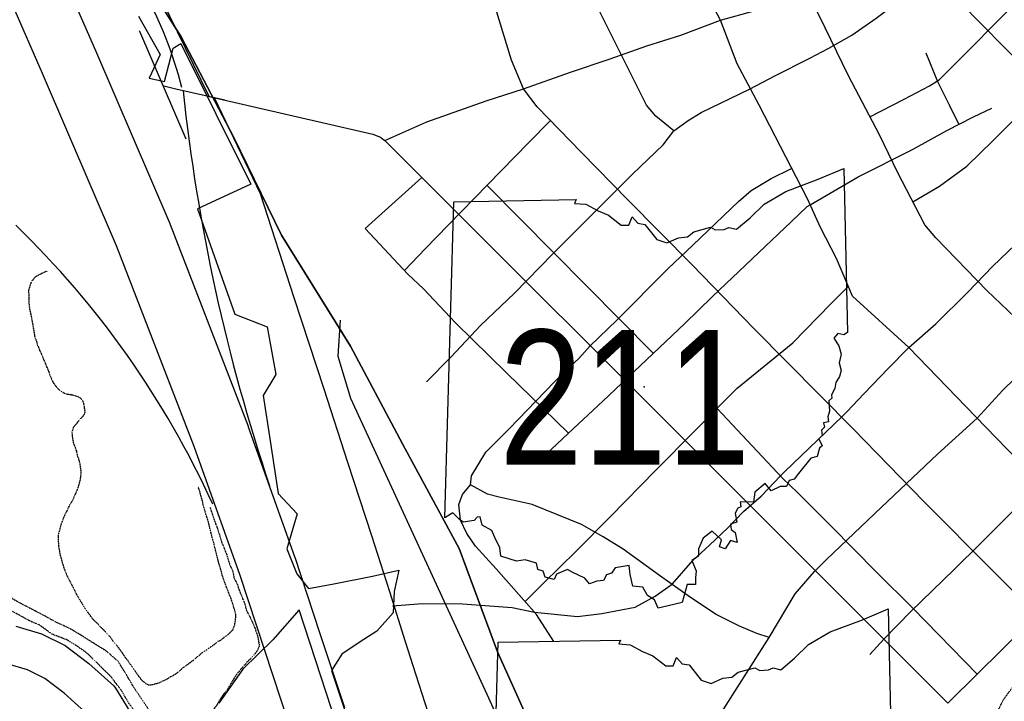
# Model space of a CAD drawing. Header units: feet. Extents: x -1605449 to -1594075, y -1717250 to -1708479.
# Tile 58 of 97: x -1599608 to -1599182, y -1712994 to -1712699. Entities that reach past the tile are written whole.
import ezdxf
from ezdxf.enums import TextEntityAlignment as Align

# ---------------------------------------------------------------- set-up
doc = ezdxf.new("R2010")
doc.units = ezdxf.units.FT
doc.header["$MEASUREMENT"] = 0
doc.linetypes.add('rr2', pattern=[0])
doc.linetypes.add('stream', pattern=[1.4, 0.7, -0.1, 0.1, -0.1, 0.1, -0.1, 0.1, -0.1])
for name, color, linetype in [('61', 7, 'Continuous'), ('62', 7, 'Continuous'), ('INCORPORATED', 4, 'Continuous'), ('RAILROAD', 1, 'rr2'), ('RAMPS', 7, 'Continuous'), ('RT-MKR', 7, 'Continuous'), ('STATE_FEDERAL-RT', 2, 'Continuous'), ('STREET-URBAN', 15, 'Continuous'), ('TWP-RD', 6, 'Continuous'), ('WATERWAY', 14, 'stream')]:
    doc.layers.add(name, color=color, linetype=linetype)
doc.styles.add('ARIAL', font='arial.ttf')

# ---------------------------------------------------------------- blocks, each defined once
blk = doc.blocks.new('SR2  _')
at = {"layer": '61', "color": 0, "linetype": 'Continuous'}
blk.add_lwpolyline([(-772.7, 884.1), (-218.9, 893.4), (-227.6, 876.1), (-175.3, 872.5), (-119.8, 842), (-72.9, 822.7), (-15.5, 777.4), (18.9, 777.9), (33.4, 815.1), (59.7, 786.4), (91, 781.2), (144.9, 712.9), (189.5, 698.1), (242.9, 721.5), (282.8, 725.4), (312, 748.5), (388, 768.3), (409.2, 756.5), (449.4, 758.8), (469.6, 767.6), (504.7, 759.8), (566.5, 811.7), (630.1, 872.9), (727.9, 930.6), (874, 985.3), (989.5, 1034.2), (1006.2, 293.5), (1006.2, 293.5), (989.2, 283.1), (962.6, 288), (944.8, 267.2), (966.9, 232.6), (977.3, 196), (968, 155.6), (977.2, 122.3), (970.9, 94.4), (954.3, 66.7), (948.5, 40.3), (934.3, 12.4), (935.5, -3.2), (922, -15.5), (924.4, -61.8), (917.6, -87.5), (919.9, -109.7), (898, -115.5), (903.1, -133.8), (889.1, -147.9), (892.1, -172.2), (876.3, -187.7), (891.6, -218.8), (879.3, -228.7), (869.1, -266.4), (840.9, -274.1), (784.6, -343.2), (764.7, -369.4), (742.4, -375.9), (730.1, -402.7), (702.6, -402.8), (661, -421.4), (634.1, -389.4), (587, -427.9), (581.6, -472.4), (522, -471), (524.3, -493.5), (511, -500.1), (498.9, -522.6), (505.9, -562.7), (478.1, -572.9), (481.5, -596.2), (499.3, -610.4), (507.3, -654.8), (477.6, -645.8), (453.3, -683.3), (428.4, -674.5), (436.5, -642.7), (394.3, -604.6), (354.4, -635.1), (333.6, -684), (333.4, -716.8), (303.6, -736.7), (322.7, -783.1), (319.2, -815.1), (319.8, -845.5), (282.6, -844.4), (260.1, -926.3), (260.1, -926.3), (195.5, -942), (150.6, -951.4), (134.8, -914.1), (102.7, -894.5), (81.8, -857), (35.8, -851.9), (24.9, -800.5), (19.7, -758.7), (-43.3, -769), (-60.6, -794.5), (-82.9, -801.4), (-95.9, -827.1), (-126.3, -829.3), (-159, -841.4), (-180.4, -816.2), (-233.9, -790.9), (-258, -777.8), (-308.3, -798.1), (-319.1, -822.1), (-359.1, -811.5), (-368.5, -784.7), (-392.8, -776.7), (-398.1, -748.2), (-449.9, -733.1), (-489.6, -739.1), (-559.5, -716.3), (-563.7, -678.8), (-587.5, -633.3), (-600, -601.6), (-644.2, -577.4), (-653.1, -539.8), (-667.3, -540.9), (-680.2, -556.2), (-729.3, -563.2), (-748.9, -547.8), (-776.4, -521.6), (-812.7, -543.3), (-812.7, -543.3), (-772.7, 884.1)], close=True, dxfattribs=at)
at = {"layer": '61', "color": 0}
blk.add_point((87.7, 47.6), dxfattribs=at)
at = {"layer": '62', "color": 0, "linetype": 'Continuous'}
blk.add_line((-812.7, -543.3), (-772.7, 884.1), dxfattribs=at)
for points in [[(-772.7, 884.1), (-218.9, 893.4), (-227.6, 876.1), (-175.3, 872.5), (-119.8, 842), (-72.9, 822.7), (-15.5, 777.4), (18.9, 777.9), (33.4, 815.1), (59.7, 786.4), (91, 781.2), (144.9, 712.9), (189.5, 698.1), (242.9, 721.5), (282.8, 725.4), (312, 748.5), (388, 768.3), (409.2, 756.5), (449.4, 758.8), (469.6, 767.6), (504.7, 759.8), (566.5, 811.7), (630.1, 872.9), (727.9, 930.6), (874, 985.3), (989.5, 1034.2), (1006.2, 293.5)], [(1006.2, 293.5), (989.2, 283.1), (962.6, 288), (944.8, 267.2), (966.9, 232.6), (977.3, 196), (968, 155.6), (977.2, 122.3), (970.9, 94.4), (954.3, 66.7), (948.5, 40.3), (934.3, 12.4), (935.5, -3.2), (922, -15.5), (924.4, -61.8), (917.6, -87.5), (919.9, -109.7), (898, -115.5), (903.1, -133.8), (889.1, -147.9), (892.1, -172.2), (876.3, -187.7), (891.6, -218.8), (879.3, -228.7), (869.1, -266.4), (840.9, -274.1), (784.6, -343.2), (764.7, -369.4), (742.4, -375.9), (730.1, -402.7), (702.6, -402.8), (661, -421.4), (634.1, -389.4), (587, -427.9), (581.6, -472.4), (522, -471), (524.3, -493.5), (511, -500.1), (498.9, -522.6), (505.9, -562.7), (478.1, -572.9), (481.5, -596.2), (499.3, -610.4), (507.3, -654.8), (477.6, -645.8), (453.3, -683.3), (428.4, -674.5), (436.5, -642.7), (394.3, -604.6), (354.4, -635.1), (333.6, -684), (333.4, -716.8), (303.6, -736.7), (322.7, -783.1), (319.2, -815.1), (319.8, -845.5), (282.6, -844.4), (260.1, -926.3)], [(260.1, -926.3), (195.5, -942), (150.6, -951.4), (134.8, -914.1), (102.7, -894.5), (81.8, -857), (35.8, -851.9), (24.9, -800.5), (19.7, -758.7), (-43.3, -769), (-60.6, -794.5), (-82.9, -801.4), (-95.9, -827.1), (-126.3, -829.3), (-159, -841.4), (-180.4, -816.2), (-233.9, -790.9), (-258, -777.8), (-308.3, -798.1), (-319.1, -822.1), (-359.1, -811.5), (-368.5, -784.7), (-392.8, -776.7), (-398.1, -748.2), (-449.9, -733.1), (-489.6, -739.1), (-559.5, -716.3), (-563.7, -678.8), (-587.5, -633.3), (-600, -601.6), (-644.2, -577.4), (-653.1, -539.8), (-667.3, -540.9), (-680.2, -556.2), (-729.3, -563.2), (-748.9, -547.8), (-776.4, -521.6), (-812.7, -543.3)]]:
    blk.add_lwpolyline(points, dxfattribs=at)
blk = doc.blocks.new('SR3  _')
at = {"layer": '61', "color": 0, "linetype": 'Continuous'}
blk.add_lwpolyline([(-794, 884.1), (-240.2, 893.4), (-248.8, 876.1), (-196.5, 872.5), (-141, 842), (-94.1, 822.7), (-36.7, 777.4), (-2.3, 777.9), (12.2, 815.1), (38.5, 786.4), (69.7, 781.2), (123.7, 712.9), (168.3, 698.1), (221.7, 721.5), (261.6, 725.4), (290.7, 748.5), (366.7, 768.3), (387.9, 756.5), (428.2, 758.8), (448.4, 767.6), (483.5, 759.8), (545.3, 811.7), (608.9, 872.9), (706.7, 930.6), (852.8, 985.3), (968.3, 1034.2), (985, 293.5), (985, 293.5), (967.9, 283.1), (941.4, 288), (923.5, 267.2), (945.6, 232.6), (956.1, 196), (946.8, 155.6), (955.9, 122.3), (949.7, 94.4), (933, 66.7), (927.3, 40.3), (913.1, 12.4), (914.3, -3.2), (900.8, -15.5), (903.2, -61.8), (896.4, -87.5), (898.7, -109.7), (876.8, -115.5), (881.8, -133.8), (867.9, -147.9), (870.9, -172.2), (855, -187.7), (870.4, -218.8), (858.1, -228.7), (847.8, -266.4), (819.7, -274.1), (763.4, -343.2), (743.5, -369.4), (721.2, -375.9), (708.9, -402.7), (681.4, -402.8), (639.8, -421.4), (612.9, -389.4), (565.8, -427.9), (560.3, -472.4), (500.8, -471), (503.1, -493.5), (489.8, -500.1), (477.7, -522.6), (484.7, -562.7), (456.8, -572.9), (460.2, -596.2), (478.1, -610.4), (486, -654.8), (456.4, -645.8), (432.1, -683.3), (407.1, -674.5), (415.3, -642.7), (373.1, -604.6), (333.2, -635.1), (312.4, -684), (312.1, -716.8), (282.4, -736.7), (301.5, -783.1), (298, -815.1), (298.6, -845.5), (261.4, -844.4), (238.9, -926.3), (238.9, -926.3), (174.2, -942), (129.4, -951.4), (113.6, -914.1), (81.5, -894.5), (60.6, -857), (14.5, -851.9), (3.6, -800.5), (-1.5, -758.7), (-64.5, -769), (-81.8, -794.5), (-104.1, -801.4), (-117.1, -827.1), (-147.6, -829.3), (-180.2, -841.4), (-201.6, -816.2), (-255.2, -790.9), (-279.2, -777.8), (-329.6, -798.1), (-340.3, -822.1), (-380.4, -811.5), (-389.7, -784.7), (-414, -776.7), (-419.4, -748.2), (-471.1, -733.1), (-510.8, -739.1), (-580.7, -716.3), (-585, -678.8), (-608.8, -633.3), (-621.2, -601.6), (-665.4, -577.4), (-674.4, -539.8), (-688.5, -540.9), (-701.4, -556.2), (-750.5, -563.2), (-770.1, -547.8), (-797.6, -521.6), (-833.9, -543.3), (-833.9, -543.3), (-794, 884.1)], close=True, dxfattribs=at)
at = {"layer": '61', "color": 0}
blk.add_point((63.2, 47.6), dxfattribs=at)
at = {"layer": '62', "color": 0, "linetype": 'Continuous'}
blk.add_line((-833.9, -543.3), (-794, 884.1), dxfattribs=at)
for points in [[(-794, 884.1), (-240.2, 893.4), (-248.8, 876.1), (-196.5, 872.5), (-141, 842), (-94.1, 822.7), (-36.7, 777.4), (-2.3, 777.9), (12.2, 815.1), (38.5, 786.4), (69.7, 781.2), (123.7, 712.9), (168.3, 698.1), (221.7, 721.5), (261.6, 725.4), (290.7, 748.5), (366.7, 768.3), (387.9, 756.5), (428.2, 758.8), (448.4, 767.6), (483.5, 759.8), (545.3, 811.7), (608.9, 872.9), (706.7, 930.6), (852.8, 985.3), (968.3, 1034.2), (985, 293.5)], [(985, 293.5), (967.9, 283.1), (941.4, 288), (923.5, 267.2), (945.6, 232.6), (956.1, 196), (946.8, 155.6), (955.9, 122.3), (949.7, 94.4), (933, 66.7), (927.3, 40.3), (913.1, 12.4), (914.3, -3.2), (900.8, -15.5), (903.2, -61.8), (896.4, -87.5), (898.7, -109.7), (876.8, -115.5), (881.8, -133.8), (867.9, -147.9), (870.9, -172.2), (855, -187.7), (870.4, -218.8), (858.1, -228.7), (847.8, -266.4), (819.7, -274.1), (763.4, -343.2), (743.5, -369.4), (721.2, -375.9), (708.9, -402.7), (681.4, -402.8), (639.8, -421.4), (612.9, -389.4), (565.8, -427.9), (560.3, -472.4), (500.8, -471), (503.1, -493.5), (489.8, -500.1), (477.7, -522.6), (484.7, -562.7), (456.8, -572.9), (460.2, -596.2), (478.1, -610.4), (486, -654.8), (456.4, -645.8), (432.1, -683.3), (407.1, -674.5), (415.3, -642.7), (373.1, -604.6), (333.2, -635.1), (312.4, -684), (312.1, -716.8), (282.4, -736.7), (301.5, -783.1), (298, -815.1), (298.6, -845.5), (261.4, -844.4), (238.9, -926.3)], [(238.9, -926.3), (174.2, -942), (129.4, -951.4), (113.6, -914.1), (81.5, -894.5), (60.6, -857), (14.5, -851.9), (3.6, -800.5), (-1.5, -758.7), (-64.5, -769), (-81.8, -794.5), (-104.1, -801.4), (-117.1, -827.1), (-147.6, -829.3), (-180.2, -841.4), (-201.6, -816.2), (-255.2, -790.9), (-279.2, -777.8), (-329.6, -798.1), (-340.3, -822.1), (-380.4, -811.5), (-389.7, -784.7), (-414, -776.7), (-419.4, -748.2), (-471.1, -733.1), (-510.8, -739.1), (-580.7, -716.3), (-585, -678.8), (-608.8, -633.3), (-621.2, -601.6), (-665.4, -577.4), (-674.4, -539.8), (-688.5, -540.9), (-701.4, -556.2), (-750.5, -563.2), (-770.1, -547.8), (-797.6, -521.6), (-833.9, -543.3)]]:
    blk.add_lwpolyline(points, dxfattribs=at)

msp = doc.modelspace()

# ---------------------------------------------------------------- linework, layer by layer
at = {"layer": 'INCORPORATED', "flags": 128}
for points in [[(-1599556.93, -1712697.08), (-1599547.42, -1712713.64), (-1599552.29, -1712723.9), (-1599552.29, -1712723.9), (-1599545.64, -1712725.41), (-1599545.64, -1712725.41), (-1599541.89, -1712710.91), (-1599541.89, -1712710.91), (-1599538.53, -1712708.91), (-1599538.53, -1712708.91), (-1599508.17, -1712769.84), (-1599508.17, -1712769.84), (-1599531.32, -1712780.46), (-1599531.32, -1712780.46), (-1599515.14, -1712826.11), (-1599501.11, -1712831.61), (-1599497.37, -1712852.24), (-1599502.91, -1712861.31), (-1599499.85, -1712880.94), (-1599496.42, -1712903.74), (-1599488.16, -1712912.48), (-1599492.63, -1712927.7), (-1599488.35, -1712938.49), (-1599483.28, -1712944.76), (-1599472.33, -1712942.79), (-1599455.58, -1712939.43), (-1599444.14, -1712936.95), (-1599446.19, -1712946.15), (-1599446.58, -1712955.32), (-1599453.63, -1712963.24), (-1599461.39, -1712968.17), (-1599468.81, -1712973.26), (-1599473.38, -1712980.32), (-1599438.2, -1713085.7)], [(-1599468.53, -1713011.53), (-1599487.27, -1712954.04), (-1599487.27, -1712954.04), (-1599498.64, -1712967.12), (-1599511.63, -1712979.77), (-1599522.09, -1712994.4)]]:
    msp.add_lwpolyline(points, dxfattribs=at)
at = {"layer": 'RAILROAD', "ltscale": 0.333, "flags": 128}
for points in [[(-1596355.9, -1716922.27), (-1596368.94, -1716765.51), (-1596378.43, -1716720.27), (-1596387.42, -1716678.38), (-1596386.76, -1716633.64), (-1596363.27, -1716591.24), (-1596323.8, -1716548.51), (-1596289.5, -1716504.11), (-1596273.84, -1716462.38), (-1596268.35, -1716420.65), (-1596266.01, -1716378.08), (-1596265.85, -1716335.85), (-1596278.67, -1716294.12), (-1596298.49, -1716251.39), (-1596329.63, -1716206.82), (-1596359.28, -1716163.09), (-1596388.75, -1716120.69), (-1596412.57, -1716074.95), (-1596441.55, -1716031.05), (-1596467.03, -1715989.32), (-1596498.17, -1715943.92), (-1596522.65, -1715901.85), (-1596549.8, -1715859.96), (-1596582.27, -1715818.23), (-1596606.26, -1715774.16), (-1596634.07, -1715730.93), (-1596665.38, -1715687.36), (-1596708.84, -1715654.98), (-1596751.81, -1715634.78), (-1596801.41, -1715622.04), (-1596801.42, -1715622.04), (-1596812.06, -1715619.37), (-1596854.41, -1715609.68), (-1596896.33, -1715596.16), (-1596938.41, -1715580.29), (-1596980.82, -1715556.41), (-1597023.4, -1715535.36), (-1597065.48, -1715511.99), (-1597110.06, -1715488.77), (-1597151.81, -1715461.72), (-1597194.05, -1715439.17), (-1597237.13, -1715420.97), (-1597280.05, -1715395.76), (-1597322.29, -1715373.71), (-1597366.71, -1715348.32), (-1597409.12, -1715314.26), (-1597451.86, -1715278.51), (-1597489.27, -1715235.76), (-1597517.82, -1715193.85), (-1597542.21, -1715150.76), (-1597563.24, -1715106.84), (-1597582.45, -1715061.91), (-1597608.66, -1715018.82), (-1597636.05, -1714976.74), (-1597678.46, -1714937.33), (-1597721.71, -1714914.95), (-1597765.62, -1714887.73), (-1597810.04, -1714866.01), (-1597856.62, -1714834.12), (-1597899.37, -1714790.86), (-1597918.74, -1714747.95), (-1597934.1, -1714706.2), (-1597957.48, -1714663.44), (-1597977.68, -1714620.86), (-1597995.21, -1714577.27), (-1598016.42, -1714532.68), (-1598036.29, -1714488.59), (-1598057.16, -1714446.67), (-1598077.21, -1714401.91), (-1598099.24, -1714359.16), (-1598117.11, -1714316.24), (-1598135.81, -1714273.99), (-1598155.68, -1714230.74), (-1598176.56, -1714188.82), (-1598205.77, -1714146.06), (-1598229.82, -1714103.48), (-1598262.05, -1714060.9), (-1598291.77, -1714016.31), (-1598333.18, -1713974.56), (-1598375.42, -1713962.36), (-1598417.67, -1713976.39), (-1598460.92, -1713981.06), (-1598503, -1713974.72), (-1598551.92, -1713966.54), (-1598597.84, -1713961.86), (-1598640.59, -1713952.51), (-1598682.33, -1713938.98), (-1598724.08, -1713928.29), (-1598767.99, -1713909.42), (-1598811.74, -1713890.55), (-1598855.32, -1713850.64), (-1598887.71, -1713806.71), (-1598921.45, -1713763.46), (-1598953.34, -1713720.87), (-1598990.24, -1713676.28), (-1599019.3, -1713633.7), (-1599050.86, -1713589.61), (-1599071.56, -1713546.37), (-1599071.56, -1713546.37), (-1599095.08, -1713503.22), (-1599111.45, -1713460.75), (-1599130.67, -1713409.63), (-1599149.89, -1713367.33), (-1599166.59, -1713323.7), (-1599179.29, -1713281.4), (-1599215.22, -1713235.93), (-1599263.18, -1713191.97), (-1599306.46, -1713150), (-1599336.7, -1713106.87), (-1599364.6, -1713064.74), (-1599382.15, -1713015.27), (-1599401.37, -1712972.31), (-1599418.08, -1712927.51), (-1599441.47, -1712884.38), (-1599465.03, -1712839.91), (-1599494.94, -1712791.95), (-1599515.66, -1712749.65), (-1599538.39, -1712706.02), (-1599565.29, -1712663.55), (-1599581.83, -1712620.42), (-1599595.7, -1712577.79), (-1599606.9, -1712535.49), (-1599623.6, -1712492.52), (-1599637.14, -1712446.56), (-1599647.17, -1712402.76), (-1599658.53, -1712355.97), (-1599670.39, -1712310.17), (-1599686.1, -1712266.87), (-1599696.12, -1712223.91), (-1599714, -1712180.77), (-1599724.7, -1712137.48), (-1599744.13, -1712099.77), (-1599744.13, -1712099.77), (-1599756.82, -1712070.75), (-1599770.36, -1712028.56), (-1599777.88, -1711985.86), (-1599786.71, -1711941.67), (-1599794.55, -1711894.81), (-1599798.05, -1711851.45), (-1599802.88, -1711806.08), (-1599808.89, -1711763.06), (-1599815.89, -1711721.36), (-1599823.89, -1711677.33), (-1599836.23, -1711633.64), (-1599840.9, -1711591.28), (-1599844.9, -1711548.92), (-1599855.24, -1711506.89), (-1599873.41, -1711461.03), (-1599897.58, -1711418.5), (-1599930.76, -1711372.14), (-1599962.44, -1711328.44), (-1599995.95, -1711284.58), (-1600028.13, -1711240.05), (-1600063.48, -1711196.69), (-1600097.32, -1711153.5), (-1600134.5, -1711107.97), (-1600168.68, -1711064.44), (-1600201.86, -1711021.41), (-1600235.87, -1710979.22), (-1600263.21, -1710931.52), (-1600289.05, -1710887.33), (-1600305.23, -1710842.97), (-1600322.57, -1710799.1), (-1600337.4, -1710757.41), (-1600341.74, -1710712.21), (-1600355.08, -1710668.35), (-1600365.25, -1710625.16), (-1600373.08, -1710582.13), (-1600381.75, -1710540.44), (-1600390.26, -1710498.41), (-1600400.59, -1710452.38), (-1600415.1, -1710407.02), (-1600430.6, -1710365.32), (-1600449.28, -1710323.46), (-1600476.12, -1710280.77), (-1600768.54, -1709770.43), (-1600768.54, -1709770.43), (-1600861.62, -1709602.94), (-1600888.56, -1709560.2), (-1600915.16, -1709517.13), (-1600938.94, -1709474.55), (-1600969.04, -1709426.3), (-1600989.82, -1709381.9), (-1601012.6, -1709335.98), (-1601038.21, -1709292.58), (-1601079.28, -1709249.17), (-1601123.35, -1709219.62), (-1601165.42, -1709194.58), (-1601185.7, -1709183.06)], [(-1599071.56, -1713546.37), (-1599095.08, -1713503.22), (-1599111.45, -1713460.75), (-1599130.67, -1713409.63), (-1599149.89, -1713367.33), (-1599166.59, -1713323.7), (-1599179.29, -1713281.4), (-1599215.22, -1713235.93), (-1599263.18, -1713191.97), (-1599306.46, -1713150), (-1599336.7, -1713106.87), (-1599364.6, -1713064.74), (-1599382.15, -1713015.27), (-1599401.37, -1712972.31), (-1599418.08, -1712927.51), (-1599441.47, -1712884.38), (-1599465.03, -1712839.91), (-1599494.94, -1712791.95), (-1599515.66, -1712749.65), (-1599538.39, -1712706.02), (-1599565.29, -1712663.55), (-1599581.83, -1712620.42), (-1599595.7, -1712577.79), (-1599606.9, -1712535.49), (-1599623.6, -1712492.52), (-1599637.14, -1712446.56), (-1599647.17, -1712402.76), (-1599658.53, -1712355.97), (-1599670.39, -1712310.17), (-1599686.1, -1712266.87), (-1599696.12, -1712223.91), (-1599714, -1712180.77), (-1599724.7, -1712137.48), (-1599742.87, -1712104.83)], [(-1599071.56, -1713546.37), (-1599095.08, -1713503.22), (-1599111.45, -1713460.75), (-1599130.67, -1713409.63), (-1599149.89, -1713367.33), (-1599166.59, -1713323.7), (-1599179.29, -1713281.4), (-1599215.22, -1713235.93), (-1599263.18, -1713191.97), (-1599306.46, -1713150), (-1599336.7, -1713106.87), (-1599364.6, -1713064.74), (-1599382.15, -1713015.27), (-1599401.37, -1712972.31), (-1599418.08, -1712927.51), (-1599441.47, -1712884.38), (-1599465.03, -1712839.91), (-1599494.94, -1712791.95), (-1599515.66, -1712749.65), (-1599538.39, -1712706.02), (-1599565.29, -1712663.55), (-1599581.83, -1712620.42), (-1599595.7, -1712577.79), (-1599606.9, -1712535.49), (-1599623.6, -1712492.52), (-1599637.14, -1712446.56), (-1599647.17, -1712402.76), (-1599658.53, -1712355.97), (-1599670.39, -1712310.17), (-1599686.1, -1712266.87), (-1599696.12, -1712223.91), (-1599714, -1712180.77), (-1599724.7, -1712137.48), (-1599742.87, -1712104.83)], [(-1599071.56, -1713546.37), (-1599095.08, -1713503.22), (-1599111.45, -1713460.75), (-1599130.67, -1713409.63), (-1599149.89, -1713367.33), (-1599166.59, -1713323.7), (-1599179.29, -1713281.4), (-1599215.22, -1713235.93), (-1599263.18, -1713191.97), (-1599306.46, -1713150), (-1599336.7, -1713106.87), (-1599364.6, -1713064.74), (-1599382.15, -1713015.27), (-1599401.37, -1712972.31), (-1599418.08, -1712927.51), (-1599441.47, -1712884.38), (-1599465.03, -1712839.91), (-1599494.94, -1712791.95), (-1599515.66, -1712749.65), (-1599538.39, -1712706.02), (-1599565.29, -1712663.55), (-1599581.83, -1712620.42), (-1599595.7, -1712577.79), (-1599606.9, -1712535.49), (-1599623.6, -1712492.52), (-1599637.14, -1712446.56), (-1599647.17, -1712402.76), (-1599658.53, -1712355.97), (-1599670.39, -1712310.17), (-1599686.1, -1712266.87), (-1599696.12, -1712223.91), (-1599714, -1712180.77), (-1599724.7, -1712137.48), (-1599742.87, -1712104.83)], [(-1599071.56, -1713546.37), (-1599095.08, -1713503.22), (-1599111.45, -1713460.75), (-1599130.67, -1713409.63), (-1599149.89, -1713367.33), (-1599166.59, -1713323.7), (-1599179.29, -1713281.4), (-1599215.22, -1713235.93), (-1599263.18, -1713191.97), (-1599306.46, -1713150), (-1599336.7, -1713106.87), (-1599364.6, -1713064.74), (-1599382.15, -1713015.27), (-1599401.37, -1712972.31), (-1599418.08, -1712927.51), (-1599441.47, -1712884.38), (-1599465.03, -1712839.91), (-1599494.94, -1712791.95), (-1599515.66, -1712749.65), (-1599538.39, -1712706.02), (-1599565.29, -1712663.55), (-1599581.83, -1712620.42), (-1599595.7, -1712577.79), (-1599606.9, -1712535.49), (-1599623.6, -1712492.52), (-1599637.14, -1712446.56), (-1599647.17, -1712402.76), (-1599658.53, -1712355.97), (-1599670.39, -1712310.17), (-1599686.1, -1712266.87), (-1599696.12, -1712223.91), (-1599714, -1712180.77), (-1599724.7, -1712137.48), (-1599742.87, -1712104.83)], [(-1599708.46, -1712194.15), (-1599696.12, -1712223.91), (-1599686.1, -1712266.87), (-1599670.39, -1712310.17), (-1599658.53, -1712355.97), (-1599647.17, -1712402.76), (-1599637.14, -1712446.56), (-1599623.6, -1712492.52), (-1599606.9, -1712535.49), (-1599595.7, -1712577.79), (-1599581.83, -1712620.42), (-1599565.29, -1712663.55), (-1599538.39, -1712706.02), (-1599515.66, -1712749.65), (-1599494.94, -1712791.95), (-1599465.03, -1712839.91), (-1599441.47, -1712884.38), (-1599418.08, -1712927.51), (-1599401.37, -1712972.31), (-1599382.15, -1713015.27), (-1599364.6, -1713064.74), (-1599336.7, -1713106.87), (-1599306.46, -1713150), (-1599263.18, -1713191.97), (-1599215.22, -1713235.93), (-1599179.29, -1713281.4), (-1599166.59, -1713323.7), (-1599149.89, -1713367.33), (-1599130.67, -1713409.63), (-1599111.45, -1713460.75), (-1599095.08, -1713503.22), (-1599071.56, -1713546.37), (-1599050.86, -1713589.61), (-1599019.3, -1713633.7), (-1598990.24, -1713676.28), (-1598953.34, -1713720.87), (-1598921.45, -1713763.46), (-1598887.71, -1713806.71), (-1598855.32, -1713850.64), (-1598811.74, -1713890.55), (-1598767.99, -1713909.42), (-1598724.08, -1713928.29), (-1598682.33, -1713938.98), (-1598640.59, -1713952.51)], [(-1599469.57, -1712828.66), (-1599470.57, -1712844.33), (-1599465.07, -1712862.49), (-1599406.04, -1712990.63), (-1599394.2, -1713016.8), (-1599386.86, -1713036.46), (-1599381.36, -1713059.96), (-1599377.36, -1713080.78), (-1599375.52, -1713100.11), (-1599374.35, -1713123.11), (-1599373.35, -1713141.61), (-1599365.35, -1713204.26)], [(-1599469.57, -1712828.66), (-1599470.57, -1712844.33), (-1599465.07, -1712862.49), (-1599406.04, -1712990.63), (-1599394.2, -1713016.8), (-1599386.86, -1713036.46), (-1599381.36, -1713059.96), (-1599377.36, -1713080.78), (-1599375.52, -1713100.11), (-1599374.35, -1713123.11), (-1599373.35, -1713141.61), (-1599365.35, -1713204.26)], [(-1599469.57, -1712828.66), (-1599470.57, -1712844.33), (-1599465.07, -1712862.49), (-1599406.04, -1712990.63), (-1599394.2, -1713016.8), (-1599386.86, -1713036.46), (-1599381.36, -1713059.96), (-1599377.36, -1713080.78), (-1599375.52, -1713100.11), (-1599374.35, -1713123.11), (-1599373.35, -1713141.61), (-1599365.35, -1713204.26)], [(-1599469.57, -1712828.66), (-1599470.57, -1712844.33), (-1599465.07, -1712862.49), (-1599406.04, -1712990.63), (-1599394.2, -1713016.8), (-1599386.86, -1713036.46), (-1599381.36, -1713059.96), (-1599377.36, -1713080.78), (-1599375.52, -1713100.11), (-1599374.35, -1713123.11), (-1599373.35, -1713141.61), (-1599365.35, -1713204.26)]]:
    msp.add_lwpolyline(points, dxfattribs=at)
at = {"layer": 'RAMPS', "color": 7, "linetype": 'Continuous'}
for centre, radius, start, end in [((-1599715.08, -1712773.91), 182.91, 14.554, 42.8177), ((-1598738.51, -1712644.02), 803.6, 186.10107, 198.60673), ((-1599886.26, -1713073.12), 397.32, 24.508, 45.9458)]:
    msp.add_arc(centre, radius, start, end, dxfattribs=at)
at = {"layer": 'STATE_FEDERAL-RT', "flags": 128}
for points in [[(-1599491.47, -1713004.12), (-1599502.2, -1712971.67), (-1599512.92, -1712939.26), (-1599532.82, -1712883.41), (-1599566.33, -1712796.55), (-1599598.47, -1712721.91), (-1599624.29, -1712662.87), (-1599624.29, -1712662.84), (-1599624.34, -1712662.74), (-1599657.08, -1712585.57), (-1599657.08, -1712585.57), (-1599669.14, -1712557.53), (-1599669.14, -1712557.53), (-1599691.36, -1712505.85), (-1599691.37, -1712505.79), (-1599691.45, -1712505.63), (-1599726.94, -1712418.57), (-1599726.97, -1712418.43), (-1599727.12, -1712418.09), (-1599754.05, -1712343.33), (-1599754.13, -1712342.85), (-1599754.39, -1712342.22), (-1599823.62, -1712073.85)], [(-1599796.73, -1712077.99), (-1599730.33, -1712335.41), (-1599703.7, -1712409.37), (-1599668.35, -1712496.08), (-1599646.17, -1712547.65), (-1599646.17, -1712547.65), (-1599634.11, -1712575.7), (-1599634.11, -1712575.71), (-1599634.09, -1712575.75), (-1599601.34, -1712652.94), (-1599575.55, -1712711.93), (-1599575.55, -1712711.95), (-1599575.52, -1712712), (-1599543.27, -1712786.89), (-1599543.25, -1712787), (-1599543.09, -1712787.33), (-1599509.43, -1712874.57), (-1599509.41, -1712874.67), (-1599509.32, -1712874.88), (-1599489.33, -1712930.99), (-1599489.31, -1712931.09), (-1599489.24, -1712931.26), (-1599478.47, -1712963.81), (-1599467.7, -1712996.37)], [(-1599556.52, -1712703.45), (-1599556.45, -1712703.63), (-1599536.41, -1712750.16)], [(-1599545.93, -1712727.19), (-1599540.68, -1712728.5)], [(-1599540.68, -1712728.5), (-1599519.47, -1712733.38)], [(-1599526.33, -1712731.8), (-1599455.38, -1712748.15), (-1599452.05, -1712749.46), (-1599451.74, -1712749.71)], [(-1599524.13, -1712732.31), (-1599504.22, -1712773.81), (-1599489.56, -1712818.82)], [(-1599451.74, -1712749.71), (-1599450.21, -1712750.95), (-1599297.85, -1712903.11)], [(-1599489.56, -1712818.82), (-1599476.65, -1712858.44)], [(-1599476.65, -1712858.44), (-1599466.32, -1712890.14)], [(-1599466.32, -1712890.14), (-1599461.16, -1712905.99)], [(-1599461.16, -1712905.99), (-1599456, -1712921.84)], [(-1599297.85, -1712903.11), (-1599206.44, -1712994.4), (-1599205.51, -1712993.48)], [(-1599456, -1712921.84), (-1599453.36, -1712929.93), (-1599448.25, -1712946.18)], [(-1599205.51, -1712993.48), (-1599137.32, -1712926.19)], [(-1599448.25, -1712946.18), (-1599441.46, -1712967.79), (-1599438.13, -1712978.12)], [(-1599438.13, -1712978.12), (-1599418.57, -1713038.82), (-1599404.21, -1713083.67), (-1599403.27, -1713085.75), (-1599400.94, -1713090.35), (-1599389.97, -1713107.74)]]:
    msp.add_lwpolyline(points, dxfattribs=at)
at = {"layer": 'STREET-URBAN'}
for points in [[(-1599390.25, -1712728.49), (-1599395.4, -1712716.1), (-1599402.25, -1712693.5), (-1599408.57, -1712672.21), (-1599412.25, -1712660.41), (-1599424.45, -1712626.2), (-1599425.51, -1712622.2), (-1599439.62, -1712593.36), (-1599457.48, -1712559.06), (-1599473.66, -1712525.91), (-1599504.79, -1712463.59), (-1599528, -1712417.02), (-1599552.75, -1712368.47), (-1599574.93, -1712324.38), (-1599586.97, -1712300.18), (-1599595.59, -1712281.44), (-1599603.87, -1712263.7)], [(-1599053.65, -1712840.9), (-1599071.69, -1712822.85), (-1599079.66, -1712813.96), (-1599104.19, -1712789.48), (-1599122.47, -1712770.9), (-1599147.17, -1712745.92), (-1599172.56, -1712720.11), (-1599201.32, -1712691.02), (-1599219.08, -1712673.44), (-1599232.46, -1712659.8), (-1599240.74, -1712651.58), (-1599244.32, -1712646.63), (-1599261.86, -1712611.02), (-1599281.82, -1712570.44), (-1599298.69, -1712535.15), (-1599315.54, -1712501.36), (-1599331.71, -1712468.57), (-1599355.45, -1712420.54), (-1599364.91, -1712400.99), (-1599373.37, -1712382.09)], [(-1599137.32, -1712926.19), (-1599167.4, -1712898.36), (-1599194.47, -1712870.44), (-1599223.35, -1712840.49), (-1599247.77, -1712818.26), (-1599254.63, -1712802.03), (-1599261.59, -1712788.58), (-1599267.26, -1712776.18), (-1599274.36, -1712762.49), (-1599288.09, -1712735.69), (-1599297.61, -1712717.67), (-1599304.84, -1712698.87), (-1599316.16, -1712677.53), (-1599322.69, -1712664.15), (-1599325.33, -1712660.6), (-1599334.22, -1712640.9), (-1599366.43, -1712577.82), (-1599413.74, -1712483.03), (-1599430.97, -1712447.78), (-1599445.63, -1712420)], [(-1599108.04, -1712897.48), (-1599118.32, -1712886.18), (-1599141.48, -1712864.34), (-1599157.4, -1712847.9), (-1599177.53, -1712827.35), (-1599189.54, -1712815.85), (-1599211.71, -1712793), (-1599216.46, -1712787.4), (-1599228.31, -1712764.55), (-1599236.06, -1712748.48), (-1599249.45, -1712722.99), (-1599262.18, -1712696.81), (-1599281.44, -1712658.56), (-1599297.77, -1712625.94), (-1599312.2, -1712597.79), (-1599322.69, -1712576.25), (-1599336.79, -1712548.43), (-1599346.93, -1712528.06), (-1599356.04, -1712510.01), (-1599359.63, -1712502.25)], [(-1599325.07, -1712746.75), (-1599332.84, -1712740.35), (-1599336.92, -1712735.57), (-1599344.48, -1712720.66), (-1599360.99, -1712687.34), (-1599377.33, -1712654.36), (-1599392.47, -1712624.2), (-1599409.85, -1712588.72), (-1599426.36, -1712555.07), (-1599434.29, -1712538.33)], [(-1599223.35, -1712840.49), (-1599211.63, -1712830.22), (-1599198.02, -1712816.65), (-1599187.04, -1712805.3), (-1599170.8, -1712789.85), (-1599158.33, -1712777.48), (-1599143.26, -1712761.88), (-1599128.18, -1712746.62), (-1599111.45, -1712730.34), (-1599086.84, -1712706.25), (-1599070.13, -1712688.97), (-1599056.36, -1712675.23), (-1599048.49, -1712666.93), (-1599035.37, -1712654.54), (-1599026.68, -1712645.72), (-1599012.9, -1712632.15), (-1598999.13, -1712618.42), (-1598986.01, -1712605.36), (-1598971.09, -1712590.44), (-1598959.94, -1712579.58), (-1598952.56, -1712571.95), (-1598947.48, -1712566.7)], [(-1599526.33, -1712731.8), (-1599546.81, -1712689.89), (-1599550.36, -1712681.88), (-1599553.27, -1712675.32), (-1599557.17, -1712664.94), (-1599563.85, -1712651.1), (-1599568.02, -1712640.73), (-1599591.46, -1712573.93)], [(-1599240.19, -1712740.62), (-1599225.31, -1712732.96), (-1599214.41, -1712727.28), (-1599210.29, -1712724.71), (-1599200.12, -1712714.54), (-1599182.58, -1712696.74), (-1599158.64, -1712673.33), (-1599140.6, -1712655.35), (-1599129.61, -1712644.83), (-1599119.11, -1712634.82), (-1599107.14, -1712622.45), (-1599098.78, -1712614.3), (-1599091.57, -1712607.01), (-1599082.38, -1712598.02)], [(-1599193.8, -1712871.11), (-1599182.7, -1712858.98), (-1599166.95, -1712843.71), (-1599157.61, -1712834.05), (-1599144.33, -1712820.99), (-1599134.01, -1712809.81), (-1599116.65, -1712791.5), (-1599101.04, -1712776.11), (-1599083.99, -1712759.31), (-1599068.57, -1712744.13), (-1599053.5, -1712729.76), (-1599036.45, -1712712.47), (-1599019.57, -1712695.52), (-1599005.14, -1712681.27), (-1598994.32, -1712670.42), (-1598970.7, -1712647.18), (-1598951.01, -1712628.18), (-1598927.73, -1712605.11), (-1598918.17, -1712596.18)], [(-1599221.58, -1712777.53), (-1599210.07, -1712770.61), (-1599198.21, -1712762.08), (-1599186.9, -1712750.88), (-1599174.1, -1712738.16), (-1599157.04, -1712721.71), (-1599141.47, -1712705.94), (-1599128.68, -1712693.55), (-1599118.35, -1712683.04), (-1599108.34, -1712673.54), (-1599096.53, -1712661.84), (-1599087.84, -1712653.52), (-1599079.15, -1712645.04)], [(-1599304.84, -1712698.87), (-1599290.36, -1712694.75), (-1599273.3, -1712688.81), (-1599258.23, -1712683.73), (-1599238.84, -1712677.09), (-1599225.26, -1712672.7), (-1599214, -1712668.35), (-1599191.58, -1712661.26), (-1599182.03, -1712657.67), (-1599167.95, -1712652.94), (-1599155.43, -1712648.74)], [(-1599292.06, -1712728.49), (-1599281.42, -1712722.99), (-1599266.22, -1712715.24), (-1599257.96, -1712710.94), (-1599248.06, -1712705.27), (-1599237.52, -1712697.93), (-1599228.79, -1712691.45), (-1599221.24, -1712684.66), (-1599214.31, -1712678.17)], [(-1599450.21, -1712750.95), (-1599431.99, -1712742.87), (-1599406.32, -1712733.79), (-1599390.25, -1712728.49), (-1599369.88, -1712721.37), (-1599352.65, -1712715.59), (-1599336.75, -1712710), (-1599322, -1712705.26), (-1599304.84, -1712698.87)], [(-1599201.76, -1712743.9), (-1599205.78, -1712735.66), (-1599210.77, -1712725.55), (-1599215.8, -1712713.11)], [(-1599432.22, -1712855.37), (-1599421.56, -1712844.52), (-1599408.79, -1712830.97), (-1599394.02, -1712817.05), (-1599377.47, -1712799.94), (-1599355.01, -1712777.39), (-1599342.87, -1712765.34), (-1599329.75, -1712752.79), (-1599325.07, -1712746.75), (-1599318.92, -1712742.27), (-1599313.31, -1712738.84), (-1599300.75, -1712732.8), (-1599292.06, -1712728.49)], [(-1599167.9, -1712956.36), (-1599187.13, -1712937.02), (-1599216.76, -1712907.25), (-1599247.42, -1712875.65), (-1599290.43, -1712832.23), (-1599317.19, -1712804.75), (-1599344.96, -1712776.62), (-1599365.11, -1712756.05), (-1599384.25, -1712736.31), (-1599390.25, -1712728.49)], [(-1599266.08, -1712778.76), (-1599245.27, -1712766.65), (-1599221.8, -1712754.77), (-1599206.95, -1712746.52), (-1599195.38, -1712740.67), (-1599187.45, -1712736.87)], [(-1599441.76, -1712807.18), (-1599432.79, -1712797.8), (-1599422.79, -1712787.63), (-1599405.58, -1712770), (-1599388.05, -1712751.86), (-1599378.44, -1712742.31)], [(-1599413.2, -1712899.98), (-1599412.76, -1712896.13), (-1599406.43, -1712885.85), (-1599396.27, -1712875.51), (-1599373, -1712851.44), (-1599366.26, -1712845.33), (-1599361.33, -1712839.72), (-1599349.71, -1712828.71), (-1599327.58, -1712806.33), (-1599316.91, -1712796.15), (-1599297.06, -1712777.31), (-1599291.64, -1712772.55), (-1599282.89, -1712767.41), (-1599274.19, -1712762.97)], [(-1599458.74, -1712789.03), (-1599434.26, -1712766.88)], [(-1599334.04, -1712843.02), (-1599405.91, -1712770.34)], [(-1599383.06, -1712889.32), (-1599370.75, -1712877.61), (-1599355.82, -1712863.69), (-1599339.57, -1712848.25), (-1599320.54, -1712830.26), (-1599308.4, -1712818.38), (-1599291.17, -1712802.09), (-1599274.27, -1712786.14), (-1599267.38, -1712779.52), (-1599266.08, -1712778.76)], [(-1599370.75, -1712877.61), (-1599397.48, -1712851.49), (-1599419.63, -1712829.81), (-1599433.52, -1712815.17), (-1599440.28, -1712808.77), (-1599458.74, -1712789.03)], [(-1599389.47, -1712950.5), (-1599381.56, -1712942.54), (-1599367.45, -1712928.64), (-1599352.7, -1712913.88), (-1599332.87, -1712893.54), (-1599315.82, -1712876.42), (-1599297.62, -1712858.11), (-1599273.61, -1712838.53), (-1599257.06, -1712821.58), (-1599249.51, -1712813.92)], [(-1599446.83, -1712952.37), (-1599433.98, -1712951.31), (-1599416.6, -1712951.4), (-1599395.14, -1712953.05), (-1599385.48, -1712955.1), (-1599366.79, -1712957), (-1599356.24, -1712955.66), (-1599341.85, -1712952.98), (-1599333.17, -1712948.18), (-1599325.63, -1712942.78), (-1599316.81, -1712932.71), (-1599309.61, -1712926.04), (-1599301.65, -1712918.62), (-1599294.96, -1712911.48), (-1599287.35, -1712904.85), (-1599278.89, -1712896.03), (-1599277.04, -1712894.24), (-1599252.17, -1712870.34), (-1599250.23, -1712868.32), (-1599242.73, -1712860.48), (-1599232.3, -1712849.65), (-1599223.35, -1712840.49)], [(-1599193.73, -1712981.85), (-1599221.68, -1712953.39), (-1599237.42, -1712937.78), (-1599257.05, -1712917.89), (-1599271.43, -1712903.43), (-1599278.02, -1712897.02), (-1599306.41, -1712866.95)], [(-1599396.74, -1713112.62), (-1599369.13, -1713084.46), (-1599350.98, -1713066.16), (-1599343.11, -1713055.07), (-1599330.79, -1713037.11), (-1599317.58, -1713018.67), (-1599305.51, -1713000.07), (-1599283.79, -1712965.98), (-1599272.51, -1712947.18), (-1599264.23, -1712937.42), (-1599258.97, -1712932.21), (-1599235.23, -1712909.66), (-1599210.89, -1712886.67), (-1599193.8, -1712871.11)], [(-1599377, -1712967.84), (-1599384.51, -1712956.11), (-1599401.97, -1712936.35), (-1599410.95, -1712926.48), (-1599414.7, -1712921.03), (-1599417.46, -1712915.23), (-1599418.23, -1712908.4), (-1599416.63, -1712904.2), (-1599413.2, -1712899.98)], [(-1599283.79, -1712965.98), (-1599289.12, -1712964.29), (-1599296.67, -1712961.07), (-1599306.74, -1712956.06), (-1599317.85, -1712948.72), (-1599331.32, -1712939.25), (-1599346.98, -1712927.81), (-1599355.73, -1712922.44), (-1599365.14, -1712917.08), (-1599386.42, -1712908.4), (-1599400.79, -1712905.29), (-1599405.81, -1712904.03), (-1599413.2, -1712899.98)], [(-1599240.23, -1712973.35), (-1599234.13, -1712966.74), (-1599222.52, -1712954.73), (-1599203.79, -1712936.61), (-1599192.15, -1712925.22), (-1599175.59, -1712908.6), (-1599167.4, -1712898.36)]]:
    msp.add_lwpolyline(points, dxfattribs=at)
at = {"layer": 'TWP-RD'}
for points in [[(-1599610.04, -1712961.18), (-1599598.83, -1712964.41), (-1599588.55, -1712969.51), (-1599578.39, -1712977.28), (-1599567.58, -1712986.98), (-1599566.8, -1712987.92), (-1599558.36, -1713001.76)], [(-1599580.08, -1712998.16), (-1599589.04, -1712990.12), (-1599597.4, -1712983.73), (-1599604.9, -1712980.01), (-1599613.78, -1712977.45)]]:
    msp.add_lwpolyline(points, dxfattribs=at)
at = {"layer": 'WATERWAY', "ltscale": 0.5, "flags": 128}
for points in [[(-1599588, -1712966.93), (-1599588.67, -1712966.77), (-1599594.36, -1712964.54), (-1599599.76, -1712960.64), (-1599603.95, -1712958.89), (-1599609.49, -1712955.82), (-1599614.87, -1712952.75), (-1599620.44, -1712948.52), (-1599623.36, -1712943.57), (-1599623.27, -1712939.24), (-1599622.54, -1712933.89), (-1599620.99, -1712927.52), (-1599620.24, -1712923.18), (-1599619.65, -1712919), (-1599620.75, -1712913.35), (-1599622.51, -1712908.21), (-1599621.28, -1712902.85), (-1599620.69, -1712898.34), (-1599620.46, -1712893), (-1599620.04, -1712888.49), (-1599621.3, -1712883.35), (-1599621.41, -1712877.68), (-1599619.84, -1712872.32), (-1599618.45, -1712866.46), (-1599617.38, -1712861.27), (-1599616.48, -1712855.92), (-1599615.59, -1712850.07), (-1599615.18, -1712845.56), (-1599614.78, -1712839.72), (-1599614.53, -1712835.38), (-1599614.79, -1712830.21), (-1599619.05, -1712824.96), (-1599624.61, -1712820.56), (-1599627.22, -1712814.6), (-1599627.31, -1712809.44), (-1599626.42, -1712803.59), (-1599624.03, -1712798.04), (-1599622.8, -1712792.35), (-1599622.24, -1712786.84), (-1599624.49, -1712781.88), (-1599625.11, -1712780.59)], [(-1599596.38, -1712807.52), (-1599596.56, -1712807.55), (-1599597.55, -1712807.89), (-1599597.55, -1712807.89), (-1599601.52, -1712809.95)], [(-1599601.52, -1712809.95), (-1599602.67, -1712811.3), (-1599603.33, -1712812.15), (-1599603.81, -1712813.49), (-1599604.12, -1712814.66), (-1599604.44, -1712815.67), (-1599604.42, -1712817), (-1599604.41, -1712818.01), (-1599604.39, -1712819.18), (-1599604.37, -1712820.34), (-1599604.36, -1712821.18), (-1599604.18, -1712822.01), (-1599604.17, -1712822.84), (-1599603.99, -1712824.01), (-1599603.63, -1712825.51), (-1599603.27, -1712827.34), (-1599602.91, -1712829.17), (-1599602.55, -1712831.17), (-1599602.18, -1712833.34), (-1599601.81, -1712835.84), (-1599601.29, -1712837.17), (-1599600.95, -1712838), (-1599600.77, -1712839), (-1599600.42, -1712839.82), (-1599600.07, -1712840.66), (-1599599.73, -1712841.65), (-1599599.21, -1712842.65), (-1599598.7, -1712843.81), (-1599598.35, -1712844.64), (-1599598, -1712845.64), (-1599597.49, -1712846.63), (-1599596.97, -1712847.96), (-1599595.76, -1712850.95), (-1599595.23, -1712852.44), (-1599594.71, -1712853.77), (-1599594.03, -1712855.26), (-1599593.17, -1712856.59), (-1599592.15, -1712857.91), (-1599590.97, -1712859.06), (-1599589.96, -1712859.72), (-1599589.12, -1712860.21), (-1599587.78, -1712860.69), (-1599586.44, -1712860.84), (-1599585.44, -1712860.99), (-1599584.43, -1712861.31), (-1599583.43, -1712861.63), (-1599582.09, -1712862.28), (-1599581.07, -1712863.6), (-1599580.72, -1712864.43), (-1599580.54, -1712865.43), (-1599580.35, -1712866.6), (-1599580.17, -1712867.76), (-1599580.16, -1712868.6), (-1599580.48, -1712869.6), (-1599581.13, -1712870.45), (-1599581.95, -1712871.29), (-1599583.1, -1712872.65), (-1599584.08, -1712874), (-1599585.07, -1712875.01), (-1599585.38, -1712876.35), (-1599585.7, -1712877.19), (-1599585.5, -1712879.52), (-1599585.14, -1712881.36), (-1599584.79, -1712882.69), (-1599584.27, -1712883.68), (-1599584.09, -1712884.51), (-1599583.75, -1712885.34), (-1599583.57, -1712886.34), (-1599583.21, -1712887.68), (-1599582.87, -1712888.67), (-1599582.52, -1712889.84), (-1599582.33, -1712890.84), (-1599582.15, -1712891.83), (-1599581.96, -1712893.33), (-1599581.78, -1712894.33), (-1599581.77, -1712895.17), (-1599581.93, -1712896.01), (-1599582.07, -1712897.18), (-1599582.22, -1712898.35), (-1599582.54, -1712899.35), (-1599582.86, -1712900.36), (-1599583.18, -1712901.37), (-1599583.5, -1712902.21), (-1599583.82, -1712903.04), (-1599584.47, -1712904.39), (-1599585.11, -1712906.07), (-1599585.93, -1712907.42), (-1599586.58, -1712908.59), (-1599587.39, -1712910.11), (-1599589.17, -1712913.81), (-1599589.65, -1712914.98), (-1599590.13, -1712916.16), (-1599590.45, -1712917.16), (-1599590.77, -1712918.34), (-1599591.08, -1712919.68), (-1599591.4, -1712920.51), (-1599591.71, -1712922.02), (-1599591.7, -1712923.02), (-1599591.68, -1712924.19), (-1599591.5, -1712925.36), (-1599591.48, -1712926.36), (-1599591.48, -1712926.36), (-1599591.3, -1712927.53), (-1599591.12, -1712928.53), (-1599590.93, -1712929.86), (-1599590.58, -1712931.19), (-1599590.23, -1712932.19), (-1599589.88, -1712933.69), (-1599589.18, -1712936.01), (-1599588.31, -1712938), (-1599587.62, -1712939.83), (-1599586.76, -1712941.32), (-1599586.08, -1712942.65), (-1599585.39, -1712943.98), (-1599584.7, -1712945.3), (-1599584.01, -1712946.79), (-1599583.16, -1712948.29), (-1599582.3, -1712949.78), (-1599581.28, -1712951.43), (-1599580.25, -1712953.09), (-1599578.89, -1712955.07), (-1599577.87, -1712956.39), (-1599576.85, -1712957.88), (-1599575.67, -1712959.04), (-1599574.65, -1712960.02), (-1599573.64, -1712961.18), (-1599572.62, -1712962.17), (-1599571.77, -1712962.99), (-1599570.93, -1712963.98), (-1599569.91, -1712964.97), (-1599568.89, -1712966.12), (-1599567.87, -1712967.78), (-1599566.52, -1712969.09), (-1599565.49, -1712970.58), (-1599564.48, -1712971.91), (-1599563.45, -1712973.39), (-1599562.6, -1712974.72), (-1599561.58, -1712975.87), (-1599560.73, -1712977.2), (-1599558.01, -1712981), (-1599557.15, -1712982.32), (-1599555.79, -1712984.14), (-1599554.61, -1712985.29), (-1599553.6, -1712986.11), (-1599552.76, -1712986.44), (-1599551.92, -1712986.59), (-1599550.76, -1712986.41), (-1599549.76, -1712986.06), (-1599548.93, -1712985.88), (-1599548.1, -1712985.7), (-1599547.11, -1712985.19), (-1599545.95, -1712984.67), (-1599544.46, -1712983.98), (-1599543.14, -1712983.13), (-1599541.81, -1712982.45), (-1599540.49, -1712981.59), (-1599539.17, -1712980.57), (-1599537.69, -1712979.22), (-1599535.38, -1712977.51), (-1599534.23, -1712976.66), (-1599533.07, -1712975.81), (-1599531.92, -1712974.79), (-1599530.6, -1712973.77), (-1599529.29, -1712972.59), (-1599527.63, -1712971.56), (-1599526.48, -1712970.71), (-1599525.49, -1712970.03), (-1599524.5, -1712969.35), (-1599523.51, -1712968.67), (-1599522.69, -1712967.82), (-1599521.2, -1712967.13), (-1599520.37, -1712966.45), (-1599519.05, -1712965.43), (-1599518.23, -1712964.92), (-1599517.08, -1712963.74), (-1599515.93, -1712962.55), (-1599515.29, -1712960.87), (-1599514.98, -1712959.36), (-1599514.83, -1712958.03), (-1599514.68, -1712956.86), (-1599514.87, -1712955.36), (-1599515.22, -1712954.19), (-1599515.57, -1712953.2), (-1599515.92, -1712951.7), (-1599516.44, -1712950.37), (-1599516.97, -1712948.71), (-1599517.66, -1712947.05), (-1599518.35, -1712945.22), (-1599519.04, -1712943.56), (-1599519.56, -1712942.06), (-1599520.09, -1712940.57), (-1599520.61, -1712939.07), (-1599521.14, -1712936.91), (-1599521.66, -1712935.25), (-1599522.19, -1712933.42), (-1599522.72, -1712931.42), (-1599523.25, -1712929.26), (-1599523.78, -1712927.26), (-1599524.14, -1712925.43), (-1599524.67, -1712923.77), (-1599525.2, -1712921.77), (-1599525.73, -1712919.61), (-1599525.73, -1712919.61), (-1599526.26, -1712917.44), (-1599526.97, -1712914.78), (-1599527.66, -1712912.79), (-1599528.19, -1712910.96), (-1599528.72, -1712909.13), (-1599529.07, -1712907.63), (-1599529.43, -1712906.13), (-1599529.95, -1712904.47), (-1599530.31, -1712902.81), (-1599530.99, -1712901.01)], [(-1599417.44, -1713199.52), (-1599419.24, -1713199.38), (-1599423.57, -1713199.13), (-1599428.91, -1713198.56), (-1599433.92, -1713197.32), (-1599439.12, -1713194.91), (-1599444.33, -1713191.84), (-1599450.73, -1713187.79), (-1599455.96, -1713183.72), (-1599460.04, -1713178.63), (-1599464.3, -1713173.04), (-1599467.9, -1713167.44), (-1599471.16, -1713161.66), (-1599474.26, -1713156.05), (-1599477.02, -1713150.43), (-1599480.96, -1713144.34), (-1599484.55, -1713139.07), (-1599487.31, -1713133.78), (-1599490.22, -1713129.5), (-1599492.98, -1713124.05), (-1599496.23, -1713118.95), (-1599498.82, -1713113.49), (-1599501.59, -1713107.54), (-1599505.52, -1713101.94), (-1599511.26, -1713097.72), (-1599516.31, -1713094.31), (-1599521.69, -1713091.24), (-1599527.39, -1713088.84), (-1599532.3, -1713084.1), (-1599533.73, -1713078.29), (-1599533.48, -1713073.95), (-1599533.76, -1713067.79), (-1599534.53, -1713061.8), (-1599534.61, -1713057.47), (-1599535.55, -1713051.48), (-1599535.63, -1713047.15), (-1599535.89, -1713042.49), (-1599535.83, -1713036.32), (-1599535.93, -1713030.82), (-1599536.18, -1713026.49), (-1599538.11, -1713021.19), (-1599540.86, -1713015.9), (-1599544.13, -1713010.3), (-1599547.4, -1713004.19), (-1599551.49, -1712998.59), (-1599555.08, -1712993.33), (-1599558.84, -1712987.73), (-1599562.11, -1712982.12), (-1599565.71, -1712976.35), (-1599570.95, -1712971.78), (-1599577, -1712968.06), (-1599581.55, -1712965.14), (-1599586.76, -1712962.07), (-1599592.13, -1712959.67), (-1599597.67, -1712956.6), (-1599603.55, -1712953.54), (-1599609.09, -1712950.64), (-1599614.81, -1712947.25), (-1599618.9, -1712941.82), (-1599617.81, -1712937.64), (-1599614.08, -1712932.56), (-1599613.52, -1712926.72), (-1599615.28, -1712921.25), (-1599616.9, -1712914.78), (-1599616.5, -1712909.44), (-1599616.94, -1712903.61), (-1599616.54, -1712898.27), (-1599616.81, -1712892.44)], [(-1599525.89, -1712909.77), (-1599523.34, -1712917.23), (-1599522.65, -1712918.89), (-1599520.9, -1712924.7), (-1599518.65, -1712930.18), (-1599517.94, -1712932.84), (-1599517.24, -1712934.83), (-1599516.21, -1712936.82), (-1599515.49, -1712940.31), (-1599514.12, -1712942.96), (-1599513.25, -1712945.62), (-1599510.82, -1712951.59), (-1599510.11, -1712954.42), (-1599508.57, -1712957.23), (-1599506.68, -1712961.38), (-1599505.28, -1712965.53), (-1599504.92, -1712967.53), (-1599504.55, -1712969.69), (-1599505.36, -1712971.54), (-1599506.5, -1712973.23), (-1599510.11, -1712976.95), (-1599514.04, -1712981.52), (-1599516.32, -1712985.06), (-1599518.6, -1712988.93), (-1599520.07, -1712990.62), (-1599521.54, -1712992.81), (-1599523, -1712995.34), (-1599524.64, -1712997.53), (-1599525.77, -1712999.55), (-1599527.25, -1713001.25), (-1599528.39, -1713003.1), (-1599531, -1713006.81), (-1599531.97, -1713009), (-1599533.27, -1713011.19), (-1599534.88, -1713015.05), (-1599537.27, -1713023.49)], [(-1599540.96, -1713076.32), (-1599541.46, -1713073.93), (-1599542.58, -1713067.28), (-1599542.36, -1713061.45), (-1599541.94, -1713056.77), (-1599541.52, -1713052.43), (-1599541.64, -1713046.26), (-1599542.05, -1713041.93), (-1599542.3, -1713037.6), (-1599543.07, -1713031.78), (-1599543.83, -1713026.63), (-1599545.93, -1713020.83), (-1599548.71, -1713014.55), (-1599551.3, -1713009.26), (-1599554.73, -1713003.49), (-1599557.64, -1712999.04), (-1599560.88, -1712994.77), (-1599564.14, -1712989.16), (-1599568.74, -1712983.08), (-1599574.17, -1712977.67), (-1599579.41, -1712972.6), (-1599583.79, -1712969.52), (-1599588, -1712966.93)], [(-1599226.92, -1713220.5), (-1599226.87, -1713214.5), (-1599226.8, -1713208.83), (-1599225.9, -1713203.64), (-1599225.32, -1713198.96), (-1599224.42, -1713193.61), (-1599223.5, -1713189.26), (-1599222.45, -1713183.07), (-1599221.56, -1713177.22), (-1599220.84, -1713171.2), (-1599220.11, -1713165.52), (-1599218.88, -1713160.17), (-1599217.47, -1713155.8), (-1599215.71, -1713151.6), (-1599214.47, -1713147.08), (-1599214.05, -1713142.74), (-1599213.96, -1713138.4), (-1599214.07, -1713132.57), (-1599213.31, -1713128.22), (-1599213.44, -1713121.55), (-1599213.89, -1713115.23), (-1599214.09, -1713104.23), (-1599213.87, -1713098.05), (-1599212.18, -1713081.35), (-1599211.76, -1713076.67), (-1599211.4, -1713069.33), (-1599211.7, -1713062.17), (-1599211.78, -1713057.67), (-1599211.39, -1713051.83), (-1599209.33, -1713045.95), (-1599206.62, -1713040.07), (-1599204.7, -1713035.86), (-1599201.32, -1713029.63), (-1599199.07, -1713025.09), (-1599195.84, -1713019.86), (-1599193.11, -1713014.48), (-1599191.03, -1713010.27), (-1599188.48, -1713004.39), (-1599185.25, -1712998.66), (-1599182.37, -1712992.94), (-1599178.47, -1712987.53)]]:
    msp.add_lwpolyline(points, dxfattribs=at)

# ---------------------------------------------------------------- block references
at = {"layer": 'RT-MKR', "color": 7, "xscale": 0.09583348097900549, "yscale": 0.09583348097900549, "zscale": 0.08333333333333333}
for name, p in [('SR2  _', (-1599346.35, -1712862.12)), ('SR3  _', (-1599325.11, -1713052.79))]:
    msp.add_blockref(name, p, dxfattribs=at)

# ---------------------------------------------------------------- texts
at = {"layer": 'RT-MKR', "style": 'ARIAL', "width": 0.8}
msp.add_text('211', height=58.333, dxfattribs=at).set_placement((-1599346.35, -1712862.12), align=Align.MIDDLE_CENTER)

doc.saveas('drawing.dxf')
